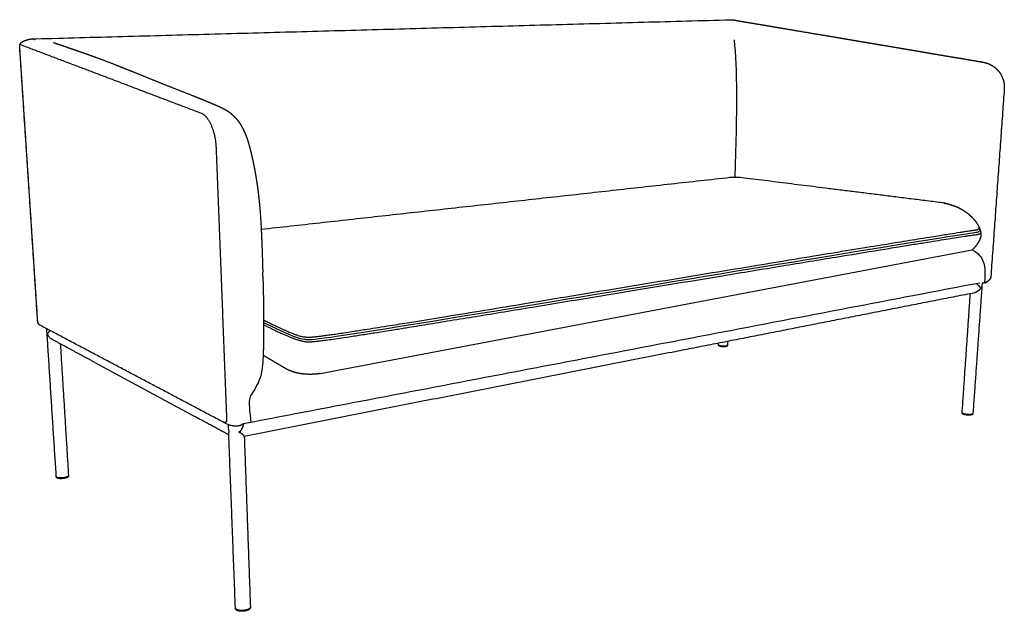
# Model space of a CAD drawing. Header units: millimetres. Extents: x -10593 to -6930, y 0 to 1956.
# Tile 1 of 3: x -10593 to -9337, y 0 to 755. Entities that reach past the tile are written whole.
import ezdxf

# ---------------------------------------------------------------- set-up
doc = ezdxf.new("R2010")
doc.units = ezdxf.units.MM
doc.header["$MEASUREMENT"] = 0
doc.layers.add('Default', color=7, linetype='Continuous', true_color=0x000000)
doc.layers.add('Make2D$visible$lines', color=7, linetype='Continuous', true_color=0x000000)

msp = doc.modelspace()

# ---------------------------------------------------------------- linework, layer by layer
at = {"layer": 'Default'}
for points in [[(-10209.6, 303.3), (-9378, 461.1)], [(-10282.7, 427), (-10282.8, 432.5)], [(-10497, 317.4), (-10370.1, 248.8)]]:
    msp.add_lwpolyline(points, dxfattribs=at)
msp.add_open_spline([(-9680.3, 553.5), (-9677.7, 640.9), (-9677.2, 691.9), (-9681.3, 729)], degree=3, dxfattribs=at)
for points, knots in [([(-10281.7, 371.7), (-10279.9, 370.8), (-10274.4, 368), (-10270.5, 366.1), (-10266.2, 364), (-10262.1, 362.1), (-10258.4, 360.4), (-10255, 358.9), (-10251.9, 357.5), (-10249.1, 356.3), (-10246.5, 355.2), (-10244, 354.2), (-10241.7, 353.3), (-10239.6, 352.5), (-10237.5, 351.8), (-10235.5, 351.3), (-10233.7, 350.9), (-10232.6, 350.4), (-10231.5, 350.3), (-10230.5, 350.2), (-10229.6, 350.1), (-10228.8, 350), (-10228.1, 349.9), (-10227.5, 349.8), (-10226.9, 349.8), (-10226, 349.8), (-10224.7, 349.7), (-10223.4, 349.7), (-10222.2, 349.8), (-10221.1, 349.9), (-10219.9, 349.9), (-10218.4, 350.1), (-10216.9, 350.2), (-10214.4, 350.5), (-10210.9, 350.9), (-10206, 351.5), (-10200.2, 352.3), (-10193.5, 353.2), (-10185.6, 354.4), (-10176.6, 355.7), (-10164.4, 357.6), (-10150.6, 359.8), (-10135.1, 362.2), (-10117.2, 365.1), (-10090.1, 369.4), (-10052.3, 375.6), (-10004.9, 383.3), (-9952, 392), (-9895.3, 401.4), (-9816.4, 414.4), (-9737.5, 427.4), (-9660.2, 440.1), (-9606.4, 449), (-9557.5, 457.1), (-9514.7, 464.1), (-9478.6, 469.9), (-9449.3, 474.7), (-9426, 478.4), (-9408.1, 481.3), (-9396, 483.2), (-9388.4, 484.4), (-9384.1, 485), (-9380.8, 485.5), (-9378.1, 485.9), (-9376, 486.2), (-9374.4, 486.4), (-9373.3, 486.6), (-9372.5, 486.7), (-9372.2, 486.7), (-9372, 486.8), (-9371.9, 486.8), (-9371.4, 487), (-9371.2, 487), (-9371.1, 487), (-9371, 487.1), (-9370.9, 487.1), (-9370.9, 487.1), (-9369.8, 487.7), (-9369.2, 488.6), (-9369.3, 489.9)], [2.735552, 2.735552, 2.735552, 2.735552, 5.901855, 11.356521, 16.384523, 21.006402, 25.242716, 29.114012, 32.640734, 35.843331, 38.742274, 41.358054, 44.205413, 46.265052, 48.117149, 51.245113, 52.567517, 53.76287, 54.855961, 55.871898, 56.836357, 57.615361, 58.481213, 58.902941, 59.34102, 60.340421, 61.61716, 63.279788, 64.174693, 65.294423, 66.554497, 67.965857, 69.539419, 71.286088, 75.343315, 80.22755, 86.029025, 92.839163, 100.749824, 109.853025, 120.241243, 137.762209, 151.688322, 167.219062, 192.373386, 233.862857, 282.163634, 336.411357, 394.631606, 454.691048, 576.166133, 634.645829, 689.663157, 739.75027, 783.439996, 819.780249, 849.254167, 872.592898, 890.527586, 903.789368, 909.365822, 913.493065, 916.827204, 919.459607, 921.48164, 923.186671, 924.360761, 925.028016, 925.352733, 925.467989, 925.550119, 925.61942, 925.786767, 925.924515, 926.01825, 926.141455, 926.141455, 926.141455, 963.553332, 963.553332, 963.553332, 963.553332]), ([(-10281.7, 368.5), (-10244.3, 349.9), (-10227, 346.2), (-10214.8, 345.1), (-9378.7, 483.9), (-9370.3, 483.3), (-9368.1, 486), (-9368.3, 486.9), (-9368.5, 488.3)], [6.701003, 6.701003, 6.701003, 6.701003, 155.336042, 310.672084, 466.008126, 621.344168, 776.68021, 932.016253, 932.016253, 932.016253, 932.016253]), ([(-10281.7, 365.5), (-10280.3, 364.8), (-10275.2, 362.3), (-10270.5, 360), (-10264.9, 357.4), (-10259.9, 355), (-10255.4, 353), (-10251.4, 351.3), (-10248.1, 349.9), (-10245.1, 348.7), (-10242.4, 347.8), (-10239.3, 346.7), (-10236.5, 345.8), (-10234, 345.2), (-10232.4, 344.8), (-10231.2, 344.6), (-10230.4, 344.4), (-10229.8, 344.2), (-10229.2, 344.1), (-10228.4, 344), (-10227.6, 343.9), (-10226.3, 343.8), (-10224.8, 343.7), (-10223.2, 343.7), (-10221.8, 343.8), (-10220.2, 343.9), (-10218.2, 344.1), (-10216, 344.3), (-10213.5, 344.5), (-10210.7, 344.9), (-10207.4, 345.3), (-10202.4, 345.9), (-10194.9, 347), (-10184.4, 348.5), (-10171, 350.5), (-10155.1, 353), (-10136.5, 355.9), (-10117.9, 358.9), (-10096.5, 362.3), (-10072.2, 366.3), (-10042.6, 371.1), (-9997.7, 378.4), (-9936.4, 388.5), (-9831.6, 405.8), (-9725.5, 423.3), (-9634.1, 438.4), (-9585.9, 446.3), (-9544.2, 453.2), (-9506.5, 459.3), (-9473.3, 464.7), (-9453.3, 468), (-9436.1, 470.7), (-9421.5, 473.1), (-9409.2, 475), (-9398.2, 476.8), (-9389.4, 478.1), (-9382.6, 479.2), (-9378.5, 479.8), (-9375.4, 480.2), (-9373.3, 480.5), (-9372, 480.7), (-9371.4, 480.8), (-9371.1, 480.8), (-9370.9, 480.9), (-9370.5, 480.9), (-9369.9, 481.1), (-9369, 481.4), (-9368.2, 481.8), (-9367.5, 482.3), (-9367.2, 482.6), (-9367, 482.8)], [5.18525, 5.18525, 5.18525, 5.18525, 7.948505, 15.09403, 21.489257, 27.227416, 32.311906, 36.765962, 40.683333, 43.617657, 46.695928, 49.38656, 53.804164, 55.628194, 57.259678, 58.7276, 59.408414, 59.760652, 60.474109, 61.250691, 62.102231, 63.036599, 65.243639, 66.569147, 67.765254, 69.4582, 71.398299, 73.600182, 76.108818, 78.977633, 82.219952, 85.837903, 94.388853, 104.890226, 117.629793, 134.928773, 153.067783, 174.295424, 191.269913, 218.112367, 248.390628, 281.195841, 354.454285, 434.833109, 599.791073, 676.960615, 712.949361, 746.380349, 803.752763, 827.31316, 847.415993, 864.660869, 879.472871, 891.803531, 901.885195, 912.925135, 918.463342, 922.575269, 925.507222, 927.6571, 929.069433, 929.390882, 929.572346, 929.838122, 929.968457, 930.85928, 931.822429, 932.741094, 933.613157, 934.200775, 934.200775, 934.200775, 934.200775]), ([(-9378, 461.1), (-9369.6, 456.6), (-9363.1, 447.5), (-9361.3, 435.7), (-9362.3, 419)], [0, 0, 0, 0, 30.637998, 56.067262, 56.067262, 56.067262, 56.067262]), ([(-10282.3, 326.7), (-10283, 301.7), (-10291.3, 287.1), (-10295.1, 279.4), (-10301.5, 272), (-10299.3, 254.4), (-10298.1, 240.9)], [0, 0, 0, 0, 40.572533, 81.145066, 121.717599, 141.94272, 141.94272, 141.94272, 141.94272])]:
    msp.add_open_spline(points, degree=3, knots=knots, dxfattribs=at)
at = {"layer": 'Make2D$visible$lines'}
for points in [[(-10572, 730.3), (-10129.3, 742.4), (-9686.7, 754.6)], [(-9684.6, 754.6), (-9684.3, 754.7), (-9683.9, 754.7)], [(-10569.9, 370.4), (-10581.3, 545.3), (-10592.8, 720.2)], [(-10569.8, 370.3), (-10581.2, 545.2), (-10592.7, 720.2)], [(-10591.6, 722.9), (-10476.7, 679.3), (-10361.8, 635.7)], [(-9337.2, 666.1), (-9345.7, 546.4), (-9354.3, 426.7)], [(-10342.4, 591.4), (-10335.6, 417.7), (-10328.9, 243.9)], [(-9687.1, 553.2), (-9986, 520.1), (-10284.8, 487)], [(-9368.4, 418.8), (-9838, 328.9), (-10307.7, 239.1)], [(-9365.4, 418.4), (-9371.2, 335.5), (-9377.1, 252.6)], [(-9375.3, 406.2), (-9566, 368.7), (-9756.7, 331.2)], [(-9390.8, 253.8), (-9385.6, 329.5), (-9380.4, 405.2)], [(-10328.1, 238.6), (-10447.2, 301.6), (-10566.3, 364.6)], [(-10546.1, 172.1), (-10552.2, 266.2), (-10558.2, 360.3)], [(-10497, 317.4), (-10524.3, 332.1), (-10551.5, 346.8)], [(-10541, 341.2), (-10535.8, 257.2), (-10530.6, 173.2)], [(-9701.5, 339.4), (-9701.5, 339.5), (-9701.4, 339.7)], [(-9701.4, 340), (-9701.4, 341.1), (-9701.4, 342.1)], [(-9701.4, 339.7), (-9701.4, 339.8), (-9701.4, 340)], [(-9690, 344.3), (-9690.1, 342), (-9690.2, 339.6)], [(-9690.2, 339.5), (-9690.2, 339.3), (-9690.2, 339)], [(-9756.7, 331.2), (-10031.6, 277.2), (-10306.4, 223.1)], [(-9390.8, 253.4), (-9390.8, 253.6), (-9390.8, 253.7)], [(-9390.8, 253.1), (-9390.8, 253.3), (-9390.8, 253.4)], [(-9377.1, 252.6), (-9377.1, 252.4), (-9377.1, 252.3)], [(-9377.1, 252.2), (-9377.1, 252.1), (-9377.1, 251.9)], [(-10326.2, 225.1), (-10348.2, 237), (-10370.1, 248.8)], [(-10326.5, 234.5), (-10326.6, 236.2), (-10326.7, 237.9)], [(-10317.7, 4.7), (-10321.9, 115.6), (-10326.2, 226.5)], [(-10312.8, 229.2), (-10312.7, 228.5), (-10312.7, 227.9)], [(-10306.4, 223.2), (-10302.5, 114.6), (-10298.6, 6)], [(-10546.1, 171.8), (-10546.1, 172), (-10546.1, 172.1)], [(-10546.1, 171.4), (-10546.1, 171.6), (-10546.1, 171.8)], [(-10530.6, 173.2), (-10530.5, 173), (-10530.5, 172.8)], [(-10317.6, 4.2), (-10317.7, 4.5), (-10317.7, 4.7)], [(-10317.6, 3.8), (-10317.6, 4), (-10317.6, 4.2)], [(-10317.6, 4.2), (-10317.6, 4.2), (-10317.6, 4.2)], [(-10298.6, 6), (-10298.5, 5.8), (-10298.5, 5.6)], [(-10298.5, 5.6), (-10298.5, 5.6), (-10298.5, 5.6)], [(-10298.5, 5.5), (-10298.5, 5.3), (-10298.5, 5.1)]]:
    msp.add_open_spline(points, degree=2, dxfattribs=at)
for points, weights, degree, knots in [([(-9686.7, 754.6), (-9686.5, 754.6), (-9686.2, 754.7), (-9686, 754.7), (-9685.6, 754.7), (-9685.2, 754.7), (-9684.7, 754.7), (-9684.6, 754.7), (-9684.6, 754.6)], [1, 0.999164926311, 0.999164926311, 1, 1.00016008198, 1.00026758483, 1.00039063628, 1.00040301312, 1.00041538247], 3, [0, 0, 0, 0, 0.675273, 0.675273, 0.675273, 3.386324, 3.386324, 3.692825, 3.692825, 3.692825, 3.692825]), ([(-9683.9, 754.7), (-9683.6, 754.7), (-9683.3, 754.7), (-9683, 754.6), (-9682.3, 754.5), (-9681.6, 754.4), (-9681, 754.2)], [1, 0.996749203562, 0.996749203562, 1, 0.999616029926, 0.999232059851, 0.998848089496], 3, [0, 0, 0, 0, 0.924964, 0.924964, 0.924964, 5.912789, 5.912789, 5.912789, 5.912789]), ([(-9679.1, 753.7), (-9679, 753.7), (-9679, 753.7), (-9679, 753.7), (-9678.4, 753.6), (-9677.8, 753.5), (-9677.2, 753.4), (-9675.9, 753.2), (-9674.7, 753), (-9673.5, 752.8), (-9672.8, 752.7), (-9672.2, 752.6), (-9671.6, 752.5), (-9671, 752.4), (-9670.4, 752.3), (-9669.7, 752.2), (-9668.5, 752), (-9667.3, 751.7), (-9666, 751.5), (-9664.8, 751.3), (-9663.5, 751.1), (-9662.3, 750.9), (-9659.8, 750.5), (-9657.3, 750.1), (-9654.8, 749.6), (-9652.2, 749.2), (-9649.7, 748.8), (-9647.2, 748.4), (-9636.9, 746.6), (-9626.6, 744.9), (-9616.1, 743.1), (-9605.4, 741.3), (-9594.7, 739.5), (-9584, 737.7), (-9572.9, 735.8), (-9561.8, 734), (-9550.6, 732.1), (-9545, 731.1), (-9539.3, 730.2), (-9533.5, 729.2), (-9527.7, 728.2), (-9521.9, 727.2), (-9516.1, 726.2), (-9504.3, 724.2), (-9492.3, 722.2), (-9480.2, 720.2), (-9468, 718.1), (-9455.6, 716), (-9443.1, 713.9), (-9436.7, 712.8), (-9430.4, 711.7), (-9424, 710.6), (-9417.5, 709.5), (-9411, 708.4), (-9404.5, 707.3), (-9397.9, 706.2), (-9391.2, 705.1), (-9384.6, 704), (-9378.3, 702.9), (-9371.9, 701.8), (-9365.6, 700.7), (-9365.1, 700.6), (-9364.7, 700.6), (-9364.2, 700.5)], [3317.51882398, 3317.4667063, 3317.41458604, 3317.3624631, 3316.23778839, 3315.11312343, 3313.98799305, 3311.73424279, 3309.47977602, 3307.22368936, 3306.09601245, 3304.96859297, 3303.84152198, 3302.71341826, 3301.58508263, 3300.45756364, 3298.19768342, 3295.93674409, 3293.6752701, 3291.41391295, 3289.152225, 3286.89004549, 3282.36151069, 3277.83207041, 3273.30167646, 3268.76648501, 3264.23088073, 3259.69486543, 3241.53753894, 3223.37525314, 3205.22301873, 3205.22301261, 3205.22301261, 3205.22301873, 3205.22300609, 3205.22300609, 3205.22301873, 3195.84449559, 3186.46813651, 3177.09323391, 3167.71841273, 3158.34566018, 3148.97434847, 3130.23806238, 3111.50650306, 3092.77648795, 3074.05202135, 3055.32870656, 3036.60446504, 3027.24272094, 3017.88115569, 3008.51934928, 3008.51933843, 3008.51933843, 3008.51934928, 3008.51925889, 3008.51925889, 3008.51934928, 3008.51932172, 3008.51932172, 3008.51934928, 3008.49845957, 3008.49845957, 3008.51934928], 3, [187.680884, 187.680884, 187.680884, 187.680884, 187.885577, 187.885577, 187.885577, 192.303797, 192.303797, 192.303797, 201.153949, 201.153949, 201.153949, 205.576967, 205.576967, 205.576967, 210.000101, 210.000101, 210.000101, 218.86196, 218.86196, 218.86196, 227.724363, 227.724363, 227.724363, 245.464627, 245.464627, 245.464627, 263.221617, 263.221617, 263.221617, 334.289643, 334.289643, 334.289643, 366.897145, 366.897145, 366.897145, 400.710327, 400.710327, 400.710327, 436.277396, 436.277396, 436.277396, 471.844528, 471.844528, 471.844528, 542.955877, 542.955877, 542.955877, 614.0515, 614.0515, 614.0515, 649.600593, 649.600593, 649.600593, 669.342051, 669.342051, 669.342051, 689.507066, 689.507066, 689.507066, 708.841863, 708.841863, 708.841863, 710.214248, 710.214248, 710.214248, 710.214248]), ([(-10587.5, 727.5), (-10587.1, 727.7), (-10586.5, 728), (-10585.1, 728.5), (-10582.6, 729.3), (-10580.4, 729.8), (-10578.8, 730), (-10577.4, 730.2), (-10576, 730.3), (-10574.3, 730.3), (-10573.9, 730.3), (-10573, 730.3), (-10572.5, 730.3), (-10572, 730.3)], [1, 1, 1, 1, 1, 1, 1, 1.00019604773, 1.00033288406, 1.00043395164, 1.00045137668, 1.00048162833, 1.0004912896, 1.0004940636], 3, [0, 0, 0, 0, 1.045708, 2.171264, 4.351219, 9.01706, 9.01706, 9.01706, 14.184055, 14.184055, 15.617882, 15.617882, 17.497112, 17.497112, 17.497112, 17.497112]), ([(-10574.3, 729.5), (-10574.8, 729.7), (-10575.2, 729.9), (-10575.7, 730), (-10575.9, 730.1), (-10576.1, 730.1), (-10576.3, 730.1)], [2422.42432222, 2423.69998079, 2424.97563843, 2426.25129607, 2397.25032358, 2397.25032358, 2426.25129607], 3, [-30959.247144, -30959.247144, -30959.247144, -30959.247144, -30954.259319, -30954.259319, -30954.259319, -30953.634831, -30953.634831, -30953.634831, -30953.634831]), ([(-10592.8, 720.2), (-10592.8, 720.4), (-10592.8, 720.7), (-10592.8, 720.9), (-10592.8, 721.1), (-10592.8, 721.4), (-10592.8, 721.6), (-10592.7, 721.9), (-10592.7, 722.1), (-10592.6, 722.6), (-10592.5, 722.9), (-10592.4, 723.1), (-10592.3, 723.4), (-10592.2, 723.7), (-10591.8, 724.4), (-10591.5, 724.7), (-10591.2, 725.1), (-10591, 725.2), (-10590.8, 725.4), (-10590.6, 725.6), (-10590.2, 726), (-10589.7, 726.3), (-10588.6, 726.9), (-10588, 727.2), (-10587.5, 727.5)], [1, 0.999509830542, 0.999509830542, 1, 0.999362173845, 0.999362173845, 1, 0.999944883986, 0.999884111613, 0.999751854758, 0.999679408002, 0.999614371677, 0.999531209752, 0.999457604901, 0.999350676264, 0.999331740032, 0.999342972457, 0.998423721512, 0.998423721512, 0.999342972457, 0.999396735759, 0.999483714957, 0.999690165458, 0.999820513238, 0.999955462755], 3, [0, 0, 0, 0, 0.700686, 0.700686, 0.700686, 1.422494, 1.422494, 1.422494, 2.413247, 2.413247, 3.514836, 3.514836, 3.514836, 4.910408, 4.910408, 6.548564, 6.548564, 6.548564, 7.364427, 7.364427, 7.364427, 9.541814, 9.541814, 12.001621, 12.001621, 12.001621, 12.001621]), ([(-10592.7, 720.2), (-10592.7, 720.3), (-10592.7, 720.7), (-10592.7, 721.5), (-10592.5, 722.3), (-10592.1, 722.9), (-10591.8, 723), (-10591.6, 722.9)], [2425.76301466, 2425.71286238, 2425.5687855, 2425.11489594, 2424.24033734, 2422.83897058, 2421.84122919, 2421.37750237], 3, [0, 0, 0, 0, 1.99191, 4.034389, 8.111976, 12.246912, 16.415813, 16.415813, 16.415813, 16.415813]), ([(-10549.6, 725.5), (-10549.5, 725.5), (-10549.1, 725.4), (-10548.9, 725.3), (-10548.8, 725.3), (-10548.4, 725.1), (-10548.2, 725.1), (-10547.9, 725), (-10547.7, 724.9), (-10547.5, 724.8), (-10547.3, 724.8), (-10547, 724.7), (-10546.8, 724.6), (-10546.2, 724.4), (-10545.7, 724.2), (-10545.3, 724.1), (-10544.2, 723.7), (-10543.2, 723.4), (-10542.2, 723), (-10541.7, 722.9), (-10541.1, 722.7), (-10540.6, 722.5), (-10540.1, 722.3), (-10539.6, 722.1), (-10539, 722), (-10538, 721.6), (-10537, 721.3), (-10536, 720.9), (-10534.9, 720.5), (-10533.9, 720.2), (-10532.8, 719.8), (-10530.8, 719.1), (-10528.8, 718.4), (-10526.7, 717.7), (-10524.7, 717), (-10522.7, 716.3), (-10520.7, 715.6), (-10512.5, 712.7), (-10504, 709.8), (-10495.9, 706.8), (-10488, 703.9), (-10480.1, 700.9), (-10472.2, 697.8), (-10464.5, 694.8), (-10457.8, 692.1), (-10451, 689.4), (-10447.7, 688), (-10444.4, 686.7), (-10441.1, 685.4), (-10437.7, 684), (-10434.3, 682.6), (-10430.9, 681.2), (-10423.6, 678.3), (-10416.4, 675.4), (-10409.1, 672.5), (-10401.2, 669.3), (-10393.3, 666.2), (-10385.3, 663), (-10381.1, 661.4), (-10376.9, 659.7), (-10372.7, 658.1), (-10368.4, 656.4), (-10363.9, 654.6), (-10359.4, 652.8), (-10354.8, 650.9), (-10350.2, 649), (-10345.7, 647.1), (-10341.4, 645.2), (-10337.3, 643.4), (-10333.7, 641.6), (-10333, 641.3), (-10332.3, 640.9), (-10331.7, 640.6)], [2421.27534295, 2420.81669952, 2420.32257114, 2420.0212186, 2419.49859048, 2418.88722612, 2418.53950433, 2418.05573916, 2417.57266794, 2417.08959455, 2416.61017978, 2416.10741334, 2415.59919052, 2414.62385292, 2413.60697984, 2412.56579167, 2412.5657059, 2412.5657059, 2412.56579167, 2411.52137707, 2410.48288316, 2409.4491765, 2408.3590228, 2407.31484866, 2406.36341124, 2404.28311537, 2402.21684005, 2400.16570673, 2400.16527149, 2400.16527149, 2400.16570673, 2400.16469617, 2400.16469617, 2400.16570673, 2400.16526337, 2400.16526337, 2400.16570673, 2382.98407581, 2365.25146009, 2347.801469, 2347.71198326, 2347.71198326, 2347.801469, 2329.50715814, 2311.75964778, 2292.63588173, 2292.63580128, 2292.63580128, 2292.63588173, 2292.63552247, 2292.63552247, 2292.63588173, 2292.63328091, 2292.63328091, 2292.63588173, 2292.63339012, 2292.63339012, 2292.63588173, 2292.6355867, 2292.6355867, 2292.63588173, 2282.32439588, 2272.1414992, 2261.96627545, 2251.88278806, 2241.64049645, 2231.44825459, 2222.0751506, 2212.14254171, 2202.26859588, 2201.93716307, 2201.93716307, 2202.26859588], 3, [57.386208, 57.386208, 57.386208, 57.386208, 59.208276, 59.208276, 59.208276, 61.311708, 61.311708, 61.311708, 63.285599, 63.285599, 63.285599, 65.362886, 65.362886, 65.362886, 69.644085, 69.644085, 69.644085, 72.874783, 72.874783, 72.874783, 77.307091, 77.307091, 77.307091, 81.62947, 81.62947, 81.62947, 90.247307, 90.247307, 90.247307, 93.536197, 93.536197, 93.536197, 100.009651, 100.009651, 100.009651, 106.405523, 106.405523, 106.405523, 176.605628, 176.605628, 176.605628, 201.982965, 201.982965, 201.982965, 269.307567, 269.307567, 269.307567, 279.96022, 279.96022, 279.96022, 290.999662, 290.999662, 290.999662, 314.488269, 314.488269, 314.488269, 340.044997, 340.044997, 340.044997, 353.62244, 353.62244, 353.62244, 387.856634, 387.856634, 387.856634, 422.008019, 422.008019, 422.008019, 453.885049, 453.885049, 453.885049, 456.160782, 456.160782, 456.160782, 456.160782]), ([(-9364.2, 700.5), (-9363.7, 700.4), (-9363.2, 700.3), (-9362.6, 700.2), (-9362.1, 700.1), (-9361.6, 699.9), (-9361, 699.8), (-9360, 699.5), (-9359, 699.2), (-9358, 698.8), (-9357, 698.4), (-9356, 698), (-9355.1, 697.5), (-9354.2, 697.1), (-9353.2, 696.5), (-9352.3, 696), (-9351.4, 695.4), (-9350.6, 694.8), (-9349.7, 694.2), (-9349.7, 694.2), (-9349.7, 694.2), (-9349.7, 694.1)], [1, 0.999882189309, 0.999882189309, 1, 0.999784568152, 0.999784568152, 1, 0.999210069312, 0.999210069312, 1, 0.999227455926, 0.999227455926, 1, 0.999229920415, 0.999229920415, 1, 0.999247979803, 0.999247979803, 1, 0.999995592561, 0.999991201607, 0.999986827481], 3, [0, 0, 0, 0, 1.592951, 1.592951, 1.592951, 3.239501, 3.239501, 3.239501, 6.45171, 6.45171, 6.45171, 9.617943, 9.617943, 9.617943, 12.771142, 12.771142, 12.771142, 15.933284, 15.933284, 15.933284, 16.04721, 16.04721, 16.04721, 16.04721]), ([(-9349.7, 694.1), (-9348.5, 693.3), (-9347.5, 692.3), (-9345.3, 690.1), (-9344.2, 688.8), (-9343.2, 687.5), (-9342, 685.9), (-9341, 684.2), (-9339.4, 680.6), (-9338.7, 678.8), (-9338.2, 676.9), (-9337.7, 675.2), (-9337.4, 673.4), (-9337.1, 669.8), (-9337, 667.9), (-9337.2, 666.1)], [2814.22883319, 2813.54968911, 2812.82552697, 2811.27549002, 2810.45234558, 2809.72256507, 2808.88060274, 2808.14874061, 2807.03962454, 2806.65548469, 2806.47255528, 2806.3053128, 2806.30329942, 2806.64444383, 2806.98573696, 2807.4968358], 3, [0, 0, 0, 0, 6.294219, 6.294219, 13.908257, 13.908257, 13.908257, 22.686071, 22.686071, 31.301674, 31.301674, 31.301674, 39.178558, 39.178558, 47.023541, 47.023541, 47.023541, 47.023541]), ([(-10331.7, 640.6), (-10330.4, 639.9), (-10329.1, 639.2), (-10327.9, 638.4), (-10327.7, 638.3), (-10327.6, 638.1), (-10327.4, 638), (-10326.6, 637.5), (-10325.7, 636.9), (-10324.5, 636), (-10324.1, 635.6), (-10323.2, 634.9), (-10322.8, 634.5), (-10322.3, 634.1), (-10320.9, 632.9), (-10319.5, 631.5), (-10317, 628.9), (-10315.9, 627.6), (-10314.8, 626.2), (-10313.9, 625.1), (-10313.1, 623.9), (-10311.5, 621.6), (-10310.8, 620.4), (-10310.1, 619.3), (-10308.9, 617.2), (-10307.8, 615.1), (-10306.8, 612.8), (-10305.8, 610.8), (-10305, 608.8), (-10304.2, 606.7), (-10303.4, 604.6), (-10302.7, 602.6), (-10302.1, 600.6), (-10301.7, 599.6), (-10301.4, 598.6), (-10301.2, 597.6), (-10301, 597.2), (-10300.9, 596.7), (-10300.8, 596.3), (-10300.7, 596), (-10300.6, 595.6), (-10300.5, 595.3), (-10300.1, 594.1), (-10299.8, 592.8), (-10299.5, 591.6), (-10298, 586.3), (-10296.9, 581.4), (-10295.8, 576.4), (-10295.3, 574), (-10294.7, 571.5), (-10294.3, 569.1), (-10294, 567.9), (-10293.8, 566.7), (-10293.6, 565.5), (-10293.3, 564.3), (-10293.1, 563.1), (-10292.9, 561.9), (-10292.8, 561.3), (-10292.7, 560.8), (-10292.6, 560.2), (-10292.5, 559.6), (-10292.4, 559), (-10292.3, 558.4), (-10292.2, 558), (-10292.1, 557.6), (-10292.1, 557.2)], [1, 0.999335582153, 0.999335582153, 1, 0.999985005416, 0.999985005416, 1, 1.00012874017, 1.00026086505, 1.00042500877, 1.00047722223, 1.00055645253, 1.00058306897, 1.00056957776, 1.00068141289, 1.00077821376, 1.0008839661, 1.00090002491, 1.00086948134, 1.00082309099, 1.00078012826, 1.00067466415, 1.00061541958, 1.00054096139, 1.00043894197, 1.00031126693, 1.00026487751, 1.00019446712, 1.00018505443, 1.0002493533, 1.0003439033, 1.00047071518, 1.00074395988, 1.00071055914, 1.00071055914, 1.00074395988, 1.00074038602, 1.00074038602, 1.00074395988, 1.00077639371, 1.00085098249, 1.00088769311, 1.00087173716, 1.00087173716, 1.00088769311, 1.00180184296, 1.00283862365, 1.00423749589, 1.0042094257, 1.0042094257, 1.00423749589, 1.00423241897, 1.00423241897, 1.00423749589, 1.00423285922, 1.00423285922, 1.00423749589, 1.00423638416, 1.00423638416, 1.00423749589, 1.0042364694, 1.0042364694, 1.00423749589, 1.00423749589, 1.00423749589, 1.00423749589], 3, [0, 0, 0, 0, 4.334297, 4.334297, 4.334297, 4.982377, 4.982377, 4.982377, 7.908596, 7.908596, 9.489209, 9.489209, 11.258322, 11.258322, 11.258322, 16.97659, 16.97659, 22.120251, 22.120251, 22.120251, 26.584446, 26.584446, 30.63309, 30.63309, 30.63309, 38.066684, 38.066684, 38.066684, 44.760064, 44.760064, 44.760064, 51.210576, 51.210576, 51.210576, 54.264716, 54.264716, 54.264716, 55.702274, 55.702274, 55.702274, 56.655371, 56.655371, 56.655371, 60.581815, 60.581815, 60.581815, 76.81335, 76.81335, 76.81335, 84.325495, 84.325495, 84.325495, 87.987628, 87.987628, 87.987628, 91.606712, 91.606712, 91.606712, 93.403181, 93.403181, 93.403181, 95.188345, 95.188345, 95.188345, 96.377426, 96.377426, 96.377426, 96.377426]), ([(-10361.8, 635.7), (-10359.5, 634.9), (-10354.7, 631.3), (-10348.3, 620.8), (-10343.8, 606.6), (-10342.6, 596.3), (-10342.4, 591.4)], [1917.14560284, 1913.12571914, 1905.35773608, 1896.74122392, 1892.6725348, 1893.25040979, 1894.27068614], 3, [0, 0, 0, 0, 17.710177, 36.520974, 55.089601, 72.252694, 72.252694, 72.252694, 72.252694]), ([(-10292.1, 557.2), (-10291.5, 554.1), (-10290.5, 547.7), (-10289.1, 538.1), (-10287.9, 528.2), (-10286.9, 518.4), (-10286, 508), (-10285.3, 497.2), (-10284.7, 485.2), (-10284.3, 476.9), (-10284.1, 472.4), (-10283.7, 462.4), (-10283.4, 452.4), (-10283, 439.2), (-10282.9, 435.8), (-10282.8, 432.5)], [1, 1, 1, 1, 1, 1, 1, 1, 1, 1, 1, 1.00043583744, 1.00043249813, 1.00000171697, 0.999856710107, 0.999678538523], 3, [0, 0, 0, 0, 9.510335, 19.389936, 29.294304, 39.163369, 49.196583, 60.397459, 71.658417, 85.302308, 85.302308, 85.302308, 116.077102, 116.077102, 126.42389, 126.42389, 126.42389, 126.42389]), ([(-9412, 520.4), (-9413.7, 520.8), (-9416.2, 521.1), (-9550.5, 537.9), (-9670.6, 552.9), (-9679.3, 554), (-9687.1, 553.2)], [2676.65183496, 2687.36373409, 2805.33561652, 2971.72604818, 3138.11647985, 2353.58390825, 3140.68464836], 2, [-595.892963, -595.892963, -595.892963, -576.125096, -576.125096, -72.733819, -72.733819, 0, 0, 0]), ([(-9412, 520.4), (-9411.5, 520.3), (-9411.1, 520.2), (-9410.6, 520.1), (-9409.3, 519.8), (-9406.8, 519.1), (-9402.1, 517.6), (-9396.4, 515.4), (-9390.1, 512.1), (-9386.2, 509.4), (-9384.4, 508), (-9383.2, 507.1), (-9382.1, 506.2), (-9381, 505.2), (-9380.2, 504.5), (-9378.8, 503.2), (-9376.1, 500.3), (-9373.1, 496.7), (-9370.7, 492.7), (-9369.1, 489.5), (-9368.4, 487.9), (-9368.1, 487.2), (-9367.9, 486.5), (-9367.5, 485.3), (-9367.1, 483.5), (-9366.9, 481.6), (-9366.9, 479.9), (-9367.1, 478.1), (-9367.6, 476.4), (-9368.2, 474.6), (-9368.8, 473.3), (-9369.2, 472.7), (-9369.4, 472.2), (-9370, 471.2), (-9371.2, 469.2), (-9372.9, 466.7), (-9375.3, 463.8), (-9377.1, 462), (-9378, 461.1)], [1, 0.999976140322, 0.999976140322, 1, 1, 1, 1, 1, 1, 1, 1, 0.999506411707, 0.999506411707, 1, 1, 1, 1, 1, 1, 1, 1, 1, 1, 1, 1, 1, 1, 1, 1, 1, 1, 1, 1, 1, 1, 1, 1, 1, 1], 3, [0, 0, 0, 0, 1.489812, 1.489812, 1.489812, 5.377053, 9.260462, 16.414134, 23.610962, 30.514537, 30.514537, 30.514537, 34.953396, 34.953396, 34.953396, 38.145108, 40.802084, 46.66789, 52.209924, 54.788047, 57.31034, 57.31034, 57.31034, 59.263338, 61.209032, 62.98591, 64.756673, 66.522925, 68.275016, 70.122692, 72.324697, 72.324697, 72.324697, 74.002431, 75.715849, 79.333739, 83.028656, 86.992389, 86.992389, 86.992389, 86.992389]), ([(-10282.7, 427), (-10282.6, 424.2), (-10282.5, 421.3), (-10282.3, 414), (-10282.2, 408.5), (-10281.9, 395.2), (-10281.8, 386.3), (-10281.7, 378), (-10281.6, 367.8), (-10281.7, 357.6), (-10281.8, 347.5), (-10281.9, 342.4), (-10282, 337.3), (-10282.1, 332.2), (-10282.2, 330.4), (-10282.2, 328.6), (-10282.3, 326.7)], [1990.73998531, 1990.77827157, 1990.93345492, 1991.3775669, 1991.85609002, 1993.10164317, 1994.06143363, 1994.99504313, 1996.13398517, 1997.33563678, 1998.52971349, 1998.49588632, 1998.49588632, 1998.52971349, 1998.51865267, 1998.51865267, 1998.52971349], 3, [5.30462, 5.30462, 5.30462, 5.30462, 12.388694, 12.388694, 28.62257, 28.62257, 56.396604, 56.396604, 56.396604, 88.164659, 88.164659, 88.164659, 103.376041, 103.376041, 103.376041, 108.887433, 108.887433, 108.887433, 108.887433]), ([(-9367.1, 412.4), (-9368, 413.8), (-9369.5, 415.4), (-9371.9, 417.2), (-9372.5, 417.6), (-9373.1, 417.9)], [2883.81832729, 2881.91555674, 2880.56776665, 2880.56620774, 2880.6669562, 2880.89831053], 3, [0, 0, 0, 0, 10.645729, 10.645729, 13.554058, 13.554058, 13.554058, 13.554058]), ([(-9356, 423), (-9356.2, 422.7), (-9356.5, 422.4), (-9356.8, 422.1), (-9357.2, 421.6), (-9357.7, 421.2), (-9358.7, 420.6), (-9359.2, 420.3), (-9360.7, 419.6), (-9361.7, 419.2), (-9362.8, 418.9), (-9363.7, 418.7), (-9364.5, 418.5), (-9365.4, 418.4)], [1, 0.998876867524, 0.998876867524, 1, 0.999919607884, 0.999869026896, 0.999810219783, 0.999796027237, 0.999776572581, 0.999793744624, 0.999827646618, 0.999853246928, 0.999892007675, 0.999943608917], 3, [0, 0, 0, 0, 1.220184, 1.220184, 1.220184, 4.266092, 4.266092, 6.728295, 6.728295, 11.709773, 11.709773, 11.709773, 15.491362, 15.491362, 15.491362, 15.491362]), ([(-9362.1, 419.1), (-9361.9, 419.1), (-9361.8, 419.1), (-9361.6, 419.2), (-9361.4, 419.2), (-9361.2, 419.3), (-9360.6, 419.4), (-9360.1, 419.6), (-9359.5, 419.9), (-9359, 420.3), (-9358.5, 420.7)], [2886.38945652, 2886.12958554, 2885.86967605, 2885.61000175, 2885.35083636, 2885.09245358, 2884.20157978, 2883.31793252, 2882.45670918, 2881.63310716, 2880.86232383], 5, [1834.930009, 1834.930009, 1834.930009, 1834.930009, 1834.930009, 1834.930009, 1836.52031, 1836.52031, 1836.52031, 1836.52031, 1836.52031, 1842.052332, 1842.052332, 1842.052332, 1842.052332, 1842.052332, 1842.052332]), ([(-9354.3, 426.7), (-9354.4, 426), (-9354.6, 425.3), (-9354.9, 424.7), (-9355.2, 424), (-9355.6, 423.5), (-9356, 423)], [2883.01073987, 2882.92822176, 2882.83679307, 2882.61430938, 2882.39549236, 2882.0956079, 2881.72514842], 3, [0.000286, 0.000286, 0.000286, 0.000286, 3.350671, 3.350671, 3.350671, 6.657273, 6.657273, 6.657273, 6.657273]), ([(-9367.1, 412.4), (-9368.3, 410.7), (-9370, 408.8), (-9373, 407), (-9374, 406.5), (-9375.1, 406.3), (-9375.2, 406.2), (-9375.3, 406.2)], [2883.81832729, 2882.94522323, 2882.70797677, 2883.95134768, 2884.55631515, 2885.53227216, 2885.62486765, 2885.71992108], 3, [-19.24599, -19.24599, -19.24599, -19.24599, -8.600043, -8.600043, -3.894387, -3.894387, -3.415903, -3.415903, -3.415903, -3.415903]), ([(-9366.8, 412.9), (-9366.8, 412.7), (-9366.9, 412.5), (-9366.9, 412.3), (-9366.9, 412.1)], [1, 0.999571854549, 1, 0.99955889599, 1], 2, [0, 0, 0, 0.4478668, 0.4478668, 0.8923755, 0.8923755, 0.8923755]), ([(-10566.3, 364.6), (-10566.6, 364.7), (-10566.9, 364.9), (-10567.1, 365), (-10567.4, 365.3), (-10567.7, 365.5), (-10568.2, 366), (-10568.4, 366.2), (-10568.6, 366.5), (-10568.8, 366.7), (-10568.9, 367), (-10569.1, 367.4), (-10569.2, 367.6), (-10569.3, 367.9), (-10569.5, 368.3), (-10569.6, 368.7), (-10569.7, 369.2), (-10569.8, 369.6), (-10569.8, 370), (-10569.9, 370.4)], [1, 0.999031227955, 0.999031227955, 1, 0.999967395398, 0.999957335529, 0.999993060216, 1.0000344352, 1.00008745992, 1.00013193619, 1.00018630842, 1.00028457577, 1.00032972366, 1.00036885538, 0.99819766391, 0.99819766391, 1.00036885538, 0.998831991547, 0.998831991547, 1.00036885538], 3, [0, 0, 0, 0, 0.904073, 0.904073, 0.904073, 2.366037, 2.366037, 3.743328, 3.743328, 3.743328, 4.909104, 4.909104, 5.954048, 5.954048, 5.954048, 7.324124, 7.324124, 7.324124, 8.540504, 8.540504, 8.540504, 8.540504]), ([(-10568.5, 367), (-10568.6, 367), (-10569, 367.3), (-10569.4, 368.2), (-10569.7, 369.2), (-10569.8, 369.9), (-10569.8, 370.3)], [2519.23740189, 2519.66934538, 2520.52173555, 2521.45702276, 2521.88216927, 2521.83606503, 2521.74430172], 3, [0, 0, 0, 0, 3.763585, 7.804434, 11.789853, 15.433165, 15.433165, 15.433165, 15.433165]), ([(-9701.4, 340), (-9701.4, 340), (-9701.4, 340), (-9701.4, 340), (-9701.4, 340), (-9701.4, 340), (-9701.4, 340)], [3476.11834012, 3476.12966825, 3476.14098395, 3476.15228648, 3474.45163617, 3474.45163617, 3476.15228648], 3, [0, 0, 0, 0, 0.0422314, 0.0422314, 0.0422314, 0.1053014, 0.1053014, 0.1053014, 0.1053014]), ([(-9699.8, 338.7), (-9701.2, 339.1), (-9701.4, 339.5), (-9701.4, 339.6), (-9701.4, 339.7)], [3468.99074946, 3034.01267215, 2976.0602449, 2903.76180966, 2976.0602449], 2, [0, 0, 0, 6.761926, 6.761926, 6.915528, 6.915528, 6.915528]), ([(-9690.2, 339.3), (-9690.2, 338.7), (-9691.9, 338.4), (-9695.9, 337.6), (-9699.8, 338.7)], [2964.55403244, 2962.23611816, 3466.82938936, 2447.35763765, 3468.99074946], 2, [39.286708, 39.286708, 39.286708, 47.12389, 47.12389, 62.831853, 62.831853, 62.831853]), ([(-9690.2, 339.6), (-9690.2, 339.6), (-9690.2, 339.6), (-9690.2, 339.5), (-9690.2, 339.5), (-9690.2, 339.5), (-9690.2, 339.5)], [1, 0.999432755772, 0.999432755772, 1, 0.999999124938, 0.999998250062, 0.999997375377], 3, [0, 0, 0, 0, 0.06792023, 0.06792023, 0.06792023, 0.07924553, 0.07924553, 0.07924553, 0.07924553]), ([(-10209.6, 303.3), (-10210.9, 303.1), (-10212.2, 302.9), (-10214.9, 302.6), (-10216.4, 302.5), (-10217.8, 302.4), (-10221, 302.2), (-10224.1, 302.2), (-10227.3, 302.4), (-10231, 302.6), (-10234.7, 303.1), (-10238.3, 303.9), (-10239.1, 304), (-10240.6, 304.4), (-10243.6, 305.2), (-10247, 306.4), (-10251.1, 308.1), (-10253.6, 309.5), (-10254.9, 310.3), (-10264.2, 315.9), (-10273.4, 321.4), (-10282.3, 326.7)], [2042.7751488, 2042.07702912, 2041.41841474, 2040.14320476, 2039.54924722, 2039.01349425, 2036.90173363, 2036.90173363, 2039.01349425, 2038.24851316, 2037.70011734, 2036.93912219, 2036.93912219, 2036.93912219, 2036.93912219, 2036.93912219, 2036.93912219, 2036.93912219, 2036.93912219, 2059.58403478, 2082.22894737, 2104.87385996], 3, [0, 0, 0, 0, 4.42689, 4.42689, 9.147722, 9.147722, 9.147722, 18.620723, 18.620723, 18.620723, 30.302889, 30.302889, 30.302889, 32.625609, 35.004892, 39.497617, 43.622392, 48.129173, 48.129173, 48.129173, 127.557856, 127.557856, 127.557856, 127.557856]), ([(-9690.2, 339), (-9690.2, 338.9), (-9690.2, 338.8), (-9690.3, 338.6), (-9690.5, 338.4), (-9690.7, 338.2), (-9691, 338), (-9691.5, 337.8), (-9691.9, 337.7), (-9692.2, 337.7), (-9692.7, 337.6), (-9693.3, 337.5), (-9694.5, 337.4), (-9695.2, 337.4), (-9695.9, 337.4), (-9696.6, 337.5), (-9697.3, 337.5), (-9698.5, 337.7), (-9699.1, 337.8), (-9699.6, 338)], [1, 1, 1, 1, 1, 1, 1, 1, 1, 1, 0.999808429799, 0.999670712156, 0.9995183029, 0.999503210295, 0.999556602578, 0.999609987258, 0.99973144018, 1.00008249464, 1.00031191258, 1.00058188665], 3, [0, 0, 0, 0, 0.226494, 0.459451, 0.708925, 0.985409, 1.291881, 1.654785, 2.53913, 2.53913, 2.53913, 6.213837, 6.213837, 9.863445, 9.863445, 9.863445, 13.512279, 13.512279, 17.186707, 17.186707, 17.186707, 17.186707]), ([(-9387.9, 250.9), (-9388.1, 251), (-9388.4, 251.1), (-9389.1, 251.3), (-9389.7, 251.6), (-9390.4, 252), (-9390.6, 252.3), (-9390.7, 252.5), (-9390.8, 252.7), (-9390.9, 252.9), (-9390.9, 253.1)], [1, 1, 1, 1, 1, 1, 1, 1, 0.975870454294, 0.975870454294, 1], 3, [0, 0, 0, 0, 0.618791, 1.095528, 2.027486, 2.755594, 3.346822, 3.346822, 3.346822, 3.947346, 3.947346, 3.947346, 3.947346]), ([(-9377.1, 252.3), (-9377.1, 251.7), (-9378.5, 251.3), (-9380.5, 250.8), (-9383.8, 251), (-9386.2, 251.2), (-9388.1, 251.7)], [2527.60831648, 2592.82259063, 2937.0766995, 2444.83234643, 2513.97741664, 2566.24121436, 2939.2380596], 2, [-22.023778, -22.023778, -22.023778, -15.707963, -15.707963, -6.761926, -6.761926, 0, 0, 0]), ([(-9377.1, 251.9), (-9377.1, 251.9), (-9377.1, 251.7), (-9377.3, 251.4), (-9377.6, 251.1), (-9378.1, 250.7), (-9378.6, 250.6), (-9378.8, 250.5), (-9379.4, 250.4), (-9380, 250.3), (-9381.5, 250.2), (-9382.3, 250.2), (-9383.1, 250.2), (-9384.8, 250.3), (-9386.5, 250.5), (-9387.9, 250.9)], [1, 1, 1, 1, 1, 1, 1, 1, 0.999780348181, 0.999620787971, 0.999446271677, 0.999430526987, 0.999495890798, 0.999626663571, 1.00007763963, 1.00071870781], 3, [0, 0, 0, 0, 0.221199, 0.467425, 0.998291, 1.624055, 2.3757, 2.3757, 2.3757, 6.085284, 6.085284, 9.749224, 9.749224, 9.749224, 17.219528, 17.219528, 17.219528, 17.219528]), ([(-10328.9, 243.9), (-10328.9, 243.5), (-10328.9, 242.7), (-10329.3, 241.7), (-10329.9, 241.3), (-10330.4, 241.3), (-10330.6, 241.5)], [1969.78268224, 1969.87445873, 1970.21298179, 1971.16246051, 1972.46514292, 1973.40300983, 1973.83474582], 3, [0, 0, 0, 0, 3.643312, 7.628731, 11.66958, 15.433165, 15.433165, 15.433165, 15.433165]), ([(-10307.7, 239.1), (-10307.7, 239.1), (-10307.7, 239.1), (-10307.7, 239.1), (-10308.8, 238.1), (-10310.2, 237.4), (-10311.7, 237), (-10312.5, 236.7), (-10313.3, 236.5), (-10315, 236.3), (-10315.8, 236.2), (-10318.4, 236.2), (-10320.1, 236.3), (-10321.9, 236.6), (-10322.6, 236.8), (-10323.3, 236.9), (-10324, 237.1)], [1988.46176394, 1988.44958052, 1988.43739165, 1988.42519723, 1987.14911276, 1985.86548771, 1984.65530691, 1983.99838095, 1983.37218777, 1982.22867674, 1981.71000011, 1980.23552171, 1979.37861284, 1978.57924809, 1977.73271221, 1977.73271221, 1978.57924809], 3, [219.436342, 219.436342, 219.436342, 219.436342, 219.488817, 219.488817, 219.488817, 224.981771, 224.981771, 224.981771, 227.953951, 227.953951, 230.728879, 230.728879, 236.32491, 236.32491, 236.32491, 238.462594, 238.462594, 238.462594, 238.462594]), ([(-10312.1, 228.7), (-10311.1, 230), (-10310.2, 231.4), (-10308.5, 234.3), (-10307.9, 235.8), (-10307.2, 237.9), (-10307.1, 238.6), (-10307.1, 239.2)], [1989.24825074, 1989.6724863, 1990.2976219, 1991.94668366, 1992.97200862, 1994.76141118, 1995.46329511, 1996.16538748], 3, [0, 0, 0, 0, 4.809836, 4.809836, 9.620261, 9.620261, 12.487923, 12.487923, 12.487923, 12.487923]), ([(-10324, 237.1), (-10324.6, 237.2), (-10325.3, 237.4), (-10326.7, 237.9), (-10327.5, 238.2), (-10328.1, 238.6)], [1977.61939434, 1977.30720338, 1977.00567323, 1976.4774955, 1976.23824755, 1976.09427918], 3, [0, 0, 0, 0, 2.262702, 2.262702, 4.620857, 4.620857, 4.620857, 4.620857]), ([(-10312.7, 227.9), (-10312.7, 228.2), (-10312.7, 228.5), (-10312.7, 228.9), (-10312.8, 229.2)], [1, 0.999870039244, 1, 0.999879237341, 1], 2, [0, 0, 0, 0.626437, 0.626437, 1.264541, 1.264541, 1.264541]), ([(-10306.4, 223.2), (-10306.4, 223.3), (-10306.7, 223.6), (-10307.9, 225.1), (-10309.9, 226.8), (-10312.1, 228.7)], [2000.69173028, 1999.46419292, 1998.24054552, 1993.91109762, 1991.15102129, 1989.24825074], 3, [4.777093, 4.777093, 4.777093, 4.777093, 8.600262, 8.600262, 19.24599, 19.24599, 19.24599, 19.24599]), ([(-10545.6, 171.1), (-10545.9, 171.2), (-10546, 171.5), (-10546.1, 171.6), (-10546.1, 171.8)], [2574.4206729, 2474.56408414, 2401.59604838, 2342.3605083, 2401.59604838], 2, [-31.415927, -31.415927, -31.415927, -29.320179, -29.320179, -28.981412, -28.981412, -28.981412]), ([(-10530.6, 173.2), (-10530.5, 171.5), (-10535.6, 170.5), (-10542.9, 169.1), (-10545.6, 171.1)], [2315.97021184, 1994.33897356, 2572.2593128, 1814.80107027, 2574.4206729], 2, [-59.238545, -59.238545, -59.238545, -47.12389, -47.12389, -31.415927, -31.415927, -31.415927]), ([(-10530.5, 172.8), (-10530.5, 172.6), (-10530.6, 172.3), (-10530.9, 171.7), (-10531.1, 171.4), (-10531.5, 171.2), (-10531.6, 171.1), (-10531.8, 171), (-10532.4, 170.6), (-10533.3, 170.3), (-10534.4, 169.9), (-10535.3, 169.7), (-10535.7, 169.6), (-10537.5, 169.3), (-10539.5, 169.1), (-10541.3, 169.2), (-10541.5, 169.2), (-10541.9, 169.2), (-10542.7, 169.3), (-10543.7, 169.5), (-10544.6, 169.8), (-10545.2, 170.1), (-10545.4, 170.2)], [2583.02794602, 2582.4689318, 2581.90116498, 2580.53692854, 2579.72905157, 2578.96882063, 2578.96882063, 2578.96882063, 2578.96882063, 2578.96882063, 2578.96882063, 2578.96882063, 2578.96882063, 2577.58783615, 2576.99154345, 2577.32192946, 2577.32192946, 2577.32192946, 2577.32192946, 2577.32192946, 2577.32192946, 2577.32192946, 2577.32192946], 3, [0, 0, 0, 0, 2.008875, 2.008875, 4.473925, 4.473925, 4.473925, 4.903866, 5.376641, 6.454498, 7.723047, 9.049808, 9.049808, 9.049808, 16.546043, 16.546043, 16.546043, 17.193402, 17.808782, 19.042128, 20.023848, 20.807714, 20.807714, 20.807714, 20.807714]), ([(-10298.5, 5.6), (-10298.5, 5.2), (-10298.7, 4.8), (-10299.6, 2.9), (-10303.7, 1.8), (-10310.8, -0.1), (-10315.6, 2.1), (-10316.2, 2.3), (-10316.6, 2.6)], [1798.8387595, 1767.23598569, 1755.58926934, 1704.11041764, 2042.50662295, 1520.56751139, 1904.85608145, 1964.02145514, 2044.66798304], 2, [4.73795, 4.73795, 4.73795, 6.761926, 6.761926, 15.707963, 15.707963, 29.320179, 29.320179, 31.415927, 31.415927, 31.415927]), ([(-10298.5, 5.1), (-10298.5, 5.1), (-10298.5, 4.9), (-10298.6, 4.6), (-10298.7, 4.1), (-10298.9, 3.6), (-10299.1, 3.4), (-10299.2, 3.2), (-10299.5, 3), (-10300.1, 2.4), (-10301, 1.8), (-10302.4, 1.2), (-10303.4, 0.8), (-10303.9, 0.7), (-10305, 0.4), (-10306.2, 0.2), (-10308.5, 0), (-10309.7, 0), (-10310.8, 0), (-10311.1, 0.1), (-10311.7, 0.1), (-10312.7, 0.3), (-10314, 0.5), (-10315.3, 1), (-10316, 1.4), (-10316.3, 1.6)], [1, 1, 1, 1, 1, 1, 1, 1, 1, 1, 1, 1, 1, 1, 0.999663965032, 0.999422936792, 0.999150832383, 0.999119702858, 0.999202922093, 0.999202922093, 0.999202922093, 0.999202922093, 0.999202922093, 0.999202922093, 0.999202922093, 0.999202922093], 3, [0, 0, 0, 0, 0.219962, 0.449439, 0.913208, 1.901912, 1.901912, 1.901912, 2.432864, 2.991877, 4.294188, 5.887359, 7.486686, 7.486686, 7.486686, 11.205259, 11.205259, 14.920677, 14.920677, 14.920677, 15.761024, 16.571679, 18.163407, 19.557741, 20.711081, 20.711081, 20.711081, 20.711081])]:
    msp.add_rational_spline(points, weights, degree=degree, knots=knots, dxfattribs=at)
for points, weights in [([(-9681, 754.2), (-9680, 754), (-9679.1, 753.7)], [1, 0.999993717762, 1]), ([(-10573.5, 729.1), (-10573.9, 729.3), (-10574.3, 729.5)], [1, 0.999994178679, 1]), ([(-9366.8, 412.9), (-9367, 412.7), (-9367.1, 412.4)], [1, 0.999773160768, 1]), ([(-9367.1, 412.4), (-9367, 412.2), (-9366.9, 412.1)], [1, 0.99977216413, 1]), ([(-9388.1, 251.7), (-9390.9, 252.5), (-9390.8, 253.4)], [2939.2380596, 2431.40745434, 2531.43693885]), ([(-10312.1, 228.7), (-10312.4, 228.9), (-10312.8, 229.2)], [1, 0.999995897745, 1]), ([(-10312.7, 227.9), (-10312.4, 228.3), (-10312.1, 228.7)], [1, 0.999927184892, 1]), ([(-10316.6, 2.6), (-10317.6, 3.4), (-10317.6, 4.2)], [2044.66798304, 1869.5057947, 1798.96427902])]:
    msp.add_rational_spline(points, weights, degree=2, dxfattribs=at)
for points, knots in [([(-10551.5, 346.8), (-10552.2, 347.2), (-10553.4, 348), (-10554.7, 349.3), (-10555.6, 350.5), (-10556.2, 351.3), (-10556.5, 352), (-10556.8, 352.5), (-10556.9, 352.9), (-10557.1, 353.3), (-10557.1, 353.5), (-10557.1, 353.8), (-10557, 354.2), (-10556.8, 354.7), (-10556.6, 355.1), (-10556.1, 355.8), (-10555.2, 356.8), (-10554.3, 357.6), (-10553.8, 358)], [0, 0, 0, 0, 2.243346, 4.378183, 5.505813, 6.696884, 7.333586, 7.842453, 8.326891, 8.709064, 8.941517, 9.123631, 9.576389, 10.214139, 10.555302, 10.970598, 12.731266, 14.574741, 14.574741, 14.574741, 14.574741]), ([(-9699.6, 338), (-9699.8, 338), (-9700, 338.1), (-9700.4, 338.2), (-9700.7, 338.4), (-9701, 338.6), (-9701.2, 338.8), (-9701.4, 339), (-9701.5, 339.3), (-9701.5, 339.4)], [0, 0, 0, 0, 0.479348, 0.881472, 1.234255, 1.544821, 1.816018, 2.068493, 2.534277, 2.534277, 2.534277, 2.534277]), ([(-10326.2, 226.5), (-10326.2, 226.7), (-10326.2, 226.9), (-10326.2, 227.4), (-10326, 228), (-10325.8, 228.5), (-10325.7, 229), (-10325.7, 229.2), (-10325.7, 229.5), (-10325.7, 229.8), (-10325.7, 230), (-10325.8, 230.4), (-10326, 230.9), (-10326.2, 231.7), (-10326.4, 232.9), (-10326.5, 233.8), (-10326.5, 234.5)], [0, 0, 0, 0, 0.393375, 0.856762, 1.417205, 2.217042, 2.512817, 2.738399, 3.045332, 3.288486, 3.585655, 3.825845, 4.443584, 5.198422, 6.205913, 8.078758, 8.078758, 8.078758, 8.078758]), ([(-10545.4, 170.2), (-10545.4, 170.3), (-10545.5, 170.4), (-10545.7, 170.5), (-10545.9, 170.8), (-10546, 171.1), (-10546.1, 171.3), (-10546.1, 171.4)], [0, 0, 0, 0, 0.203464, 0.388575, 0.7458, 1.113535, 1.444082, 1.444082, 1.444082, 1.444082]), ([(-10316.3, 1.6), (-10316.4, 1.7), (-10316.6, 1.9), (-10317, 2.2), (-10317.3, 2.6), (-10317.6, 3.2), (-10317.6, 3.6), (-10317.6, 3.8)], [0, 0, 0, 0, 0.363767, 0.717394, 1.381952, 2.026846, 2.601972, 2.601972, 2.601972, 2.601972])]:
    msp.add_open_spline(points, degree=3, knots=knots, dxfattribs=at)

doc.saveas('drawing.dxf')
